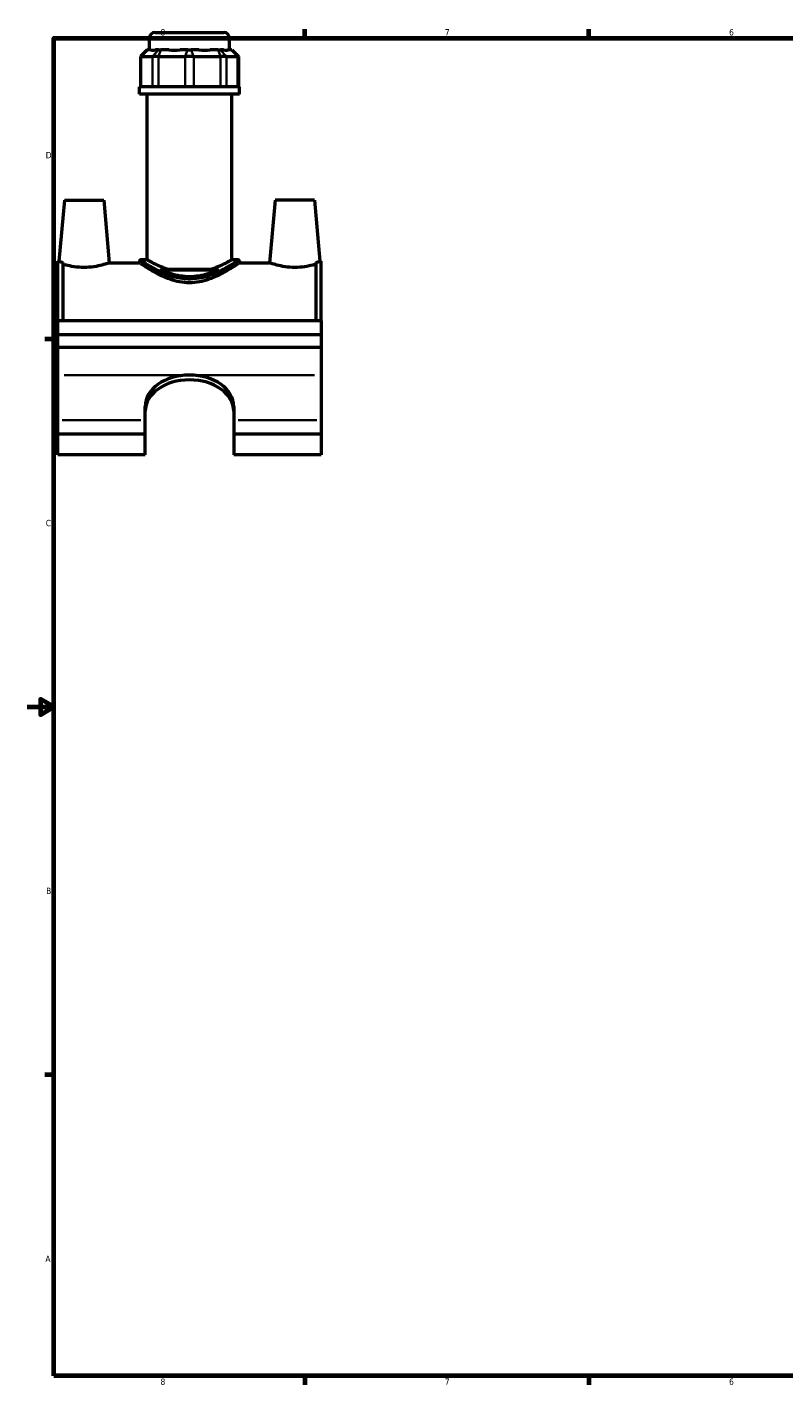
# Model space of a CAD drawing. Header units: inches. Extents: x 0.1 to 45.4, y 0.1 to 44.6.
# Tile 1 of 6: x 0.1 to 11.4, y 0.9 to 21.2. Entities that reach past the tile are written whole.
import ezdxf

# ---------------------------------------------------------------- set-up
doc = ezdxf.new("R2010")
doc.units = ezdxf.units.IN
doc.header["$MEASUREMENT"] = 0
for name, color, linetype, lineweight in [('Border (ANSI)', 7, 'Continuous', 70), ('Visible (ANSI)', 7, 'Continuous', 50), ('Visible Narrow (ANSI)', 7, 'Continuous', 35)]:
    doc.layers.add(name, color=color, linetype=linetype, lineweight=lineweight)
doc.styles.add('Note Text (ANSI)', font='tahoma.ttf')

# ---------------------------------------------------------------- blocks, each defined once
blk = doc.blocks.new('Borders Default Border')
at = {"layer": 'Border (ANSI)'}
for p, q in [((4.25, 21), (4.25, 21.134)), ((8.5, 21), (8.5, 21.134)), ((0.5, 16.5), (0.366, 16.5)), ((0.5, 5.5), (0.366, 5.5)), ((4.25, 1), (4.25, 0.866)), ((8.5, 1), (8.5, 0.866))]:
    blk.add_line(p, q, dxfattribs=at)
at = {"layer": 'Border (ANSI)', "flags": 128}
for points in [[(0.5, 1), (0.5, 21), (33.5, 21), (33.5, 1), (0.5, 1)], [(0.1, 11), (0.5, 11), (0.3, 11.115), (0.3, 10.885), (0.5, 11)]]:
    blk.add_lwpolyline(points, dxfattribs=at)
at = {"layer": 'Border (ANSI)', "color": 5, "true_color": 0x0000ff, "char_height": 0.0945, "attachment_point": 7, "style": 'Note Text (ANSI)'}
for s, insert in [('8', (2.094, 21.038)), ('7', (6.346, 21.04)), ('6', (10.595, 21.038)), ('D', (0.378, 19.203)), ('C', (0.378, 13.701)), ('B', (0.384, 8.203)), ('A', (0.373, 2.703)), ('8', (2.094, 0.863)), ('7', (6.346, 0.866)), ('6', (10.595, 0.864))]:
    blk.add_mtext(s, dxfattribs=dict(at, insert=insert))

msp = doc.modelspace()

# ---------------------------------------------------------------- linework, layer by layer
at = {"layer": 'Visible (ANSI)'}
for p, q in [((1.93, 20.825), (1.93, 21.001)), ((2.013, 21.083), (3.041, 21.083)), ((3.124, 20.825), (3.124, 21.001)), ((1.894, 20.825), (1.795, 20.726)), ((1.807, 20.726), (1.795, 20.726)), ((1.795, 20.726), (1.795, 20.272)), ((1.807, 20.726), (1.973, 20.726)), ((1.894, 20.825), (1.899, 20.825)), ((1.947, 20.825), (1.899, 20.825)), ((2.063, 20.726), (1.973, 20.726)), ((2.065, 20.825), (2.017, 20.825)), ((2.063, 20.726), (2.463, 20.726)), ((2.065, 20.825), (2.101, 20.825)), ((2.217, 20.825), (2.101, 20.825)), ((2.501, 20.825), (2.386, 20.825)), ((2.59, 20.726), (2.463, 20.726)), ((2.501, 20.825), (2.552, 20.825)), ((2.668, 20.825), (2.552, 20.825)), ((2.59, 20.726), (2.991, 20.726)), ((2.953, 20.825), (2.837, 20.825)), ((2.953, 20.825), (2.989, 20.825)), ((3.037, 20.825), (2.989, 20.825)), ((3.081, 20.726), (2.991, 20.726)), ((3.081, 20.726), (3.246, 20.726)), ((3.155, 20.825), (3.107, 20.825)), ((3.155, 20.825), (3.16, 20.825)), ((3.16, 20.825), (3.259, 20.726)), ((3.259, 20.726), (3.246, 20.726)), ((3.259, 20.726), (3.259, 20.272)), ((3.273, 20.272), (1.781, 20.272)), ((1.781, 20.161), (1.781, 20.272)), ((3.273, 20.161), (1.781, 20.161)), ((1.893, 17.685), (1.893, 20.161)), ((3.161, 17.685), (3.161, 20.161)), ((3.273, 20.161), (3.273, 20.272)), ((0.656, 18.575), (0.576, 17.664)), ((0.656, 18.575), (1.246, 18.575)), ((1.246, 18.575), (1.328, 17.642)), ((3.808, 18.575), (3.726, 17.642)), ((4.398, 18.575), (3.808, 18.575)), ((4.398, 18.575), (4.478, 17.664)), ((0.557, 16.772), (0.557, 17.664)), ((0.576, 17.664), (0.557, 17.664)), ((1.781, 17.669), (1.781, 17.642)), ((1.893, 17.685), (1.798, 17.685)), ((3.256, 17.685), (3.161, 17.685)), ((3.273, 17.669), (3.273, 17.642)), ((4.497, 17.664), (4.478, 17.664)), ((4.497, 16.772), (4.497, 17.664)), ((0.636, 17.644), (0.636, 16.772)), ((1.328, 17.642), (1.781, 17.642)), ((2.094, 17.546), (2.96, 17.546)), ((2.949, 17.53), (2.105, 17.53)), ((3.273, 17.642), (3.726, 17.642)), ((4.418, 17.644), (4.418, 16.772)), ((4.497, 16.772), (0.557, 16.772)), ((0.557, 16.567), (0.557, 16.772)), ((4.497, 16.772), (4.497, 16.567)), ((0.557, 16.567), (4.497, 16.567)), ((0.557, 16.373), (0.557, 16.567)), ((4.497, 16.567), (4.497, 16.373)), ((4.497, 16.373), (0.557, 16.373)), ((0.557, 15.963), (0.557, 16.373)), ((4.497, 16.373), (4.497, 15.963)), ((0.557, 15.289), (0.557, 15.963)), ((4.497, 15.963), (4.497, 15.289)), ((1.864, 15.289), (1.864, 15.494)), ((3.19, 15.494), (3.19, 15.289)), ((0.557, 15.08), (0.557, 15.289)), ((1.864, 15.08), (1.864, 15.289)), ((3.19, 15.289), (3.19, 15.08)), ((4.497, 15.289), (4.497, 15.08)), ((1.864, 15.08), (0.557, 15.08)), ((0.557, 14.768), (0.557, 15.08)), ((1.864, 14.768), (1.864, 15.08)), ((3.19, 15.08), (3.19, 14.768)), ((4.497, 15.08), (3.19, 15.08)), ((4.497, 15.08), (4.497, 14.768)), ((1.864, 14.768), (0.557, 14.768)), ((4.497, 14.768), (3.19, 14.768))]:
    msp.add_line(p, q, dxfattribs=at)
for centre, radius, start, end in [((2.013, 21.001), 0.0829, 90, 180), ((3.041, 21.001), 0.0829, 0, 90), ((1.798, 17.669), 0.0166, 90, 180), ((3.256, 17.669), 0.0166, 0, 90)]:
    msp.add_arc(centre, radius, start, end, dxfattribs=at)
for centre, major_axis, ratio, start_param, end_param in [((2.527, 21.415), (0.585, 0.585), 0.198912, 3.184055, 3.491829), ((2.527, 21.415), (-0.496, -0.496), 0.668179, 0.435162, 0.742936), ((2.527, 21.415), (0.496, -0.496), 0.668179, 5.54025, 5.848024), ((2.527, 21.415), (0.585, -0.585), 0.198912, 5.932949, 6.240723), ((2.527, 15.494), (-0.663, 0), 0.707107, 4.712389, 6.283185), ((2.527, 15.422), (-0.663, 0), 0.707107, 4.712389, 6.283185), ((2.527, 15.494), (0.663, 0), 0.707107, 0, 1.570796), ((2.527, 15.422), (0.663, 0), 0.707107, 0, 1.570796)]:
    msp.add_ellipse(centre, major_axis=major_axis, ratio=ratio, start_param=start_param, end_param=end_param, dxfattribs=at)
for points, knots in [([(0.576, 17.664), (0.576, 17.664), (0.585, 17.66), (0.613, 17.651), (0.623, 17.648), (0.636, 17.644)], [4.3794475, 4.3794475, 4.3794475, 4.3794475, 4.7435764, 4.7435764, 4.9102275, 4.9102275, 4.9102275, 4.9102275]), ([(2.195, 17.546), (2.151, 17.561), (2.112, 17.577), (2.051, 17.604), (2.025, 17.616), (1.979, 17.639), (1.959, 17.649), (1.926, 17.667), (1.913, 17.674), (1.897, 17.683), (1.893, 17.685), (1.893, 17.685)], [5.853952, 5.853952, 5.853952, 5.853952, 6.235069, 6.235069, 6.545912, 6.545912, 6.856756, 6.856756, 7.167599, 7.167599, 7.478442, 7.478442, 7.478442, 7.478442]), ([(3.161, 17.685), (3.161, 17.685), (3.157, 17.683), (3.14, 17.674), (3.128, 17.667), (3.095, 17.649), (3.075, 17.639), (3.029, 17.616), (3.003, 17.604), (2.941, 17.577), (2.902, 17.561), (2.859, 17.546)], [2.492814, 2.492814, 2.492814, 2.492814, 2.803657, 2.803657, 3.114501, 3.114501, 3.425344, 3.425344, 3.736187, 3.736187, 4.117305, 4.117305, 4.117305, 4.117305]), ([(4.418, 17.644), (4.43, 17.648), (4.441, 17.651), (4.468, 17.66), (4.478, 17.664), (4.478, 17.664)], [3.8486675, 3.8486675, 3.8486675, 3.8486675, 4.0153186, 4.0153186, 4.3794475, 4.3794475, 4.3794475, 4.3794475]), ([(1.328, 17.642), (1.328, 17.642), (1.318, 17.639), (1.28, 17.626), (1.252, 17.617), (1.185, 17.599), (1.143, 17.589), (1.05, 17.576), (0.999, 17.572), (0.903, 17.572), (0.851, 17.576), (0.758, 17.589), (0.716, 17.599), (0.666, 17.612), (0.65, 17.617), (0.636, 17.621)], [1.468223, 1.468223, 1.468223, 1.468223, 1.834413, 1.834413, 2.200603, 2.200603, 2.568524, 2.568524, 2.936445, 2.936445, 3.304366, 3.304366, 3.672287, 3.672287, 3.863644, 3.863644, 3.863644, 3.863644]), ([(3.273, 17.642), (3.273, 17.642), (3.268, 17.639), (3.248, 17.625), (3.233, 17.615), (3.195, 17.589), (3.171, 17.574), (3.117, 17.54), (3.086, 17.522), (3.022, 17.486), (2.985, 17.467), (2.906, 17.429), (2.863, 17.41), (2.772, 17.379), (2.724, 17.365), (2.626, 17.347), (2.576, 17.342), (2.478, 17.342), (2.428, 17.347), (2.33, 17.365), (2.282, 17.379), (2.191, 17.41), (2.148, 17.429), (2.068, 17.467), (2.032, 17.486), (1.967, 17.522), (1.937, 17.54), (1.883, 17.574), (1.859, 17.589), (1.82, 17.615), (1.806, 17.625), (1.786, 17.639), (1.781, 17.642), (1.781, 17.642)], [2.986254, 2.986254, 2.986254, 2.986254, 3.357009, 3.357009, 3.727765, 3.727765, 4.098521, 4.098521, 4.469276, 4.469276, 4.845084, 4.845084, 5.220892, 5.220892, 5.5967, 5.5967, 5.972508, 5.972508, 6.348315, 6.348315, 6.724123, 6.724123, 7.099931, 7.099931, 7.475739, 7.475739, 7.846495, 7.846495, 8.21725, 8.21725, 8.588006, 8.588006, 8.958761, 8.958761, 8.958761, 8.958761]), ([(2.949, 17.53), (2.904, 17.51), (2.855, 17.491), (2.758, 17.462), (2.713, 17.451), (2.62, 17.436), (2.573, 17.433), (2.481, 17.433), (2.433, 17.436), (2.341, 17.451), (2.295, 17.462), (2.199, 17.491), (2.149, 17.51), (2.105, 17.53)], [4.48338, 4.48338, 4.48338, 4.48338, 4.914418, 4.914418, 5.267138, 5.267138, 5.619858, 5.619858, 5.972578, 5.972578, 6.325298, 6.325298, 6.756336, 6.756336, 6.756336, 6.756336]), ([(4.418, 17.621), (4.404, 17.617), (4.388, 17.612), (4.337, 17.599), (4.295, 17.589), (4.202, 17.576), (4.151, 17.572), (4.103, 17.572), (4.055, 17.572), (4.003, 17.576), (3.91, 17.589), (3.868, 17.599), (3.802, 17.617), (3.774, 17.626), (3.735, 17.639), (3.726, 17.642), (3.726, 17.642)], [4.945691, 4.945691, 4.945691, 4.945691, 5.137048, 5.137048, 5.504969, 5.504969, 5.87289, 5.87289, 5.87289, 6.240811, 6.240811, 6.608732, 6.608732, 6.974923, 6.974923, 7.341113, 7.341113, 7.341113, 7.341113])]:
    msp.add_open_spline(points, degree=3, knots=knots, dxfattribs=at)
for points in [[(2.105, 17.53), (2.101, 17.536), (2.098, 17.541), (2.094, 17.546)], [(2.96, 17.546), (2.956, 17.541), (2.952, 17.536), (2.949, 17.53)]]:
    msp.add_open_spline(points, degree=3, dxfattribs=at)
at = {"layer": 'Visible Narrow (ANSI)'}
for p, q in [((3.116, 21.001), (1.937, 21.001)), ((1.895, 20.82), (1.812, 20.731)), ((1.978, 20.731), (2.06, 20.82)), ((2.099, 20.82), (2.065, 20.731)), ((2.5, 20.82), (2.465, 20.731)), ((2.554, 20.82), (2.588, 20.731)), ((2.955, 20.82), (2.989, 20.731)), ((2.993, 20.82), (3.076, 20.731)), ((3.159, 20.82), (3.242, 20.731)), ((1.807, 20.294), (1.807, 20.703)), ((1.973, 20.703), (1.973, 20.294)), ((2.063, 20.294), (2.063, 20.703)), ((2.463, 20.703), (2.463, 20.294)), ((2.59, 20.294), (2.59, 20.703)), ((2.991, 20.703), (2.991, 20.294)), ((3.081, 20.294), (3.081, 20.703)), ((3.246, 20.703), (3.246, 20.294)), ((2.428, 15.963), (0.655, 15.963)), ((4.398, 15.963), (2.625, 15.963)), ((1.798, 15.289), (0.622, 15.289)), ((4.431, 15.289), (3.255, 15.289))]:
    msp.add_line(p, q, dxfattribs=at)
for points, knots in [([(1.781, 17.668), (1.781, 17.668), (1.793, 17.661), (1.84, 17.631), (1.878, 17.607), (1.985, 17.547), (2.057, 17.509), (2.189, 17.456), (2.243, 17.437), (2.376, 17.403), (2.458, 17.392), (2.599, 17.394), (2.658, 17.401), (2.766, 17.424), (2.816, 17.439), (2.951, 17.488), (3.028, 17.526), (3.15, 17.592), (3.198, 17.621), (3.257, 17.659), (3.273, 17.669), (3.273, 17.669)], [-14.864041, -14.864041, -14.864041, -14.864041, -14.308738, -14.308738, -13.672725, -13.672725, -12.916835, -12.916835, -12.463699, -12.463699, -11.85769, -11.85769, -11.425852, -11.425852, -11.01676, -11.01676, -10.256562, -10.256562, -9.551894, -9.551894, -8.918421, -8.918421, -8.918421, -8.918421]), ([(3.256, 17.685), (3.256, 17.685), (3.241, 17.675), (3.183, 17.637), (3.136, 17.608), (3.017, 17.54), (2.942, 17.502), (2.81, 17.452), (2.761, 17.437), (2.655, 17.414), (2.598, 17.407), (2.46, 17.405), (2.379, 17.416), (2.249, 17.45), (2.196, 17.469), (2.067, 17.524), (1.997, 17.562), (1.893, 17.623), (1.855, 17.647), (1.809, 17.677), (1.798, 17.685), (1.798, 17.685)], [8.918421, 8.918421, 8.918421, 8.918421, 9.551894, 9.551894, 10.256562, 10.256562, 11.01676, 11.01676, 11.425852, 11.425852, 11.85769, 11.85769, 12.463699, 12.463699, 12.916835, 12.916835, 13.672725, 13.672725, 14.308738, 14.308738, 14.864041, 14.864041, 14.864041, 14.864041])]:
    msp.add_open_spline(points, degree=3, knots=knots, dxfattribs=at)

# ---------------------------------------------------------------- block references
msp.add_blockref('Borders Default Border', (0, 0))

doc.saveas('drawing.dxf')
